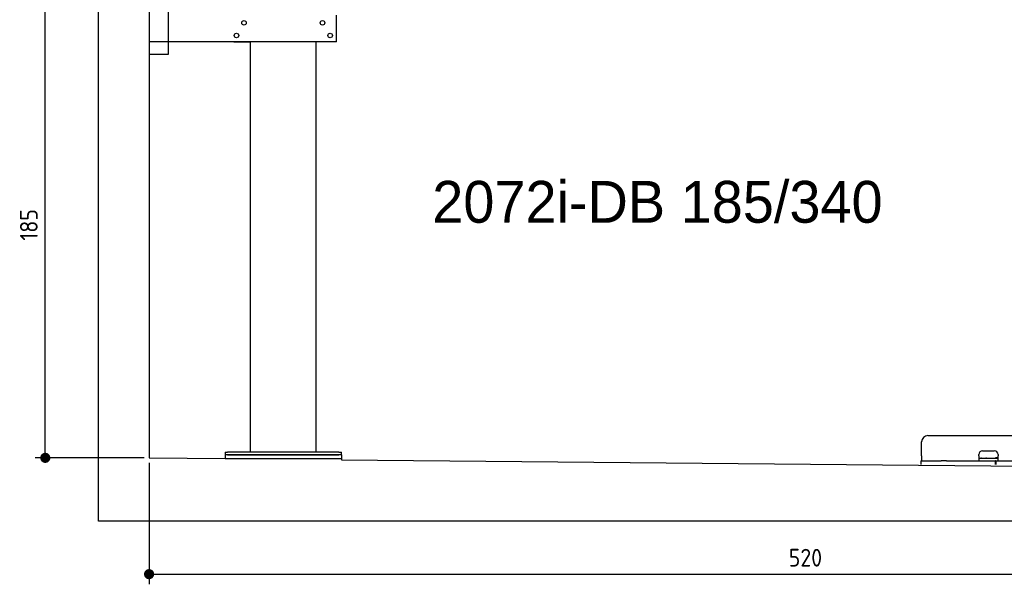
# Model space of a CAD drawing. Extents: x 562 to 7231, y 5767 to 12026.
# Tile 1 of 73: x 562 to 4451, y 5767 to 7995. Entities that reach past the tile are written whole.
import ezdxf

# ---------------------------------------------------------------- set-up
doc = ezdxf.new("R2010")
doc.units = 0
doc.layers.get('0').update_dxf_attribs({"linetype": 'CONTINUOUS'})
doc.layers.get('DEFPOINTS').update_dxf_attribs({"linetype": 'CONTINUOUS'})
doc.layers.add('0___1', color=7, linetype='CONTINUOUS')
doc.layers.add('4', color=3, linetype='CONTINUOUS')
doc.styles.get("Standard").update_dxf_attribs({"font": 'ISOCP.SHX'})
doc.styles.add('STANDARD-1', font='txt')
doc.dimstyles.get("Standard").update_dxf_attribs({"dimtxt": 50, "dimasz": 100, "dimexe": 0.18, "dimexo": 0.0625, "dimgap": 15, "dimtad": 1, "dimlfac": 0.1, "dimzin": 0, "dimcen": 0.09, "dimazin": 3, "dimtfac": 1, "dimtofl": 0, "dimtmove": 0, "dimatfit": 3})

# ---------------------------------------------------------------- blocks, each defined once
blk = doc.blocks.new('*U18')
at = {"layer": '0___1', "style": 'STANDARD-1'}
blk.add_text('2072i-DB 185/340', height=165, dxfattribs=at).set_placement((2191.2, 7193.9))
blk = doc.blocks.new('PUNKT')
at = {"layer": '4', "color": 0, "linetype": 'BYBLOCK'}
blk.add_line((-0.5, 0), (-1, 0), dxfattribs=at)
at = {"layer": '4', "color": 0, "linetype": 'BYBLOCK', "const_width": 0.5}
blk.add_lwpolyline([(-0.25, 0, 1), (0.25, 0, 1)], format="xyb", close=True, dxfattribs=at)
blk = doc.blocks.new('*U20')
at = {"layer": '4', "color": 2}
blk.add_text('185', height=70, rotation=90, dxfattribs=at).set_placement((632.8, 7123))
blk = doc.blocks.new('*D6')
at = {"layer": '4'}
for p, q in [((852.8, 8115.9), (622.8, 8115.9)), ((662.8, 6305.9), (662.8, 8075.9)), ((1052.8, 6265.9), (622.8, 6265.9))]:
    blk.add_line(p, q, dxfattribs=at)
at = {"layer": 'DEFPOINTS', "color": 0}
for p in [(662.8, 8115.9), (872.8, 8115.9), (1072.8, 6265.9)]:
    blk.add_point(p, dxfattribs=at)
blk.add_blockref('*U20', (0, 0))
at = {"layer": '4', "xscale": 40, "yscale": 40, "zscale": 40}
for p, rotation in [((662.8, 8115.9), 90), ((662.8, 6265.9), 270)]:
    blk.add_blockref('PUNKT', p, dxfattribs=dict(at, rotation=rotation))
blk = doc.blocks.new('*U26')
at = {"layer": '4', "color": 2}
blk.add_text('520', height=70, dxfattribs=at).set_placement((3599.2, 5836.8))
blk = doc.blocks.new('*D12')
at = {"layer": '4'}
for p, q in [((1072.8, 6245.9), (1072.8, 5766.8)), ((6272.8, 6195.9), (6272.8, 5766.8)), ((1112.8, 5806.8), (6232.8, 5806.8))]:
    blk.add_line(p, q, dxfattribs=at)
at = {"layer": 'DEFPOINTS', "color": 0}
for p in [(1072.8, 6265.9), (6272.8, 6215.9), (6272.8, 5806.8)]:
    blk.add_point(p, dxfattribs=at)
blk.add_blockref('*U26', (0, 0))
at = {"layer": '4', "xscale": 40, "yscale": 40, "zscale": 40, "rotation": 180}
blk.add_blockref('PUNKT', (1072.8, 5806.8), dxfattribs=at)
at = {"layer": '4', "xscale": 40, "yscale": 40, "zscale": 40}
blk.add_blockref('PUNKT', (6272.8, 5806.8), dxfattribs=at)

msp = doc.modelspace()

# ---------------------------------------------------------------- linework, layer by layer
for p, q in [((872.775, 6015.902), (872.775, 11715.902)), ((1072.775, 11515.902), (1072.775, 6265.902)), ((1147.775, 8063.018), (1147.775, 7858.018)), ((1812.775, 7908.018), (1812.775, 8013.018)), ((1812.775, 7908.018), (1072.775, 7908.018)), ((1407.775, 7908.018), (1470.775, 7908.018)), ((1472.775, 6288.018), (1472.775, 7908.018)), ((1732.775, 6288.018), (1732.775, 7908.018)), ((1797.775, 7908.018), (1734.775, 7908.018)), ((1147.775, 7858.018), (1072.775, 7858.018)), ((4149.046, 6353.979), (4689.046, 6353.979)), ((4124.046, 6273.979), (4124.046, 6328.979)), ((1072.775, 6265.902), (1372.775, 6263.018)), ((1372.775, 6288.018), (1372.775, 6278.018)), ((1372.775, 6288.018), (1382.775, 6288.018)), ((1372.775, 6278.018), (1372.775, 6263.018)), ((1832.775, 6278.018), (1372.775, 6278.018)), ((1372.775, 6263.018), (1832.775, 6263.018)), ((1822.775, 6288.018), (1382.775, 6288.018)), ((1382.775, 6278.018), (1822.775, 6278.018)), ((1822.775, 6288.018), (1832.775, 6288.018)), ((1832.775, 6278.018), (1832.775, 6288.018)), ((1832.775, 6278.018), (1832.775, 6263.018)), ((1832.775, 6263.018), (1832.775, 6258.594)), ((4124.046, 6273.979), (4124.046, 6253.979)), ((4350.046, 6273.979), (4350.046, 6278.979)), ((4350.046, 6273.979), (4350.046, 6253.979)), ((4352.046, 6263.979), (4350.046, 6263.979)), ((4352.046, 6263.979), (4424.046, 6263.979)), ((4365.046, 6293.979), (4411.046, 6293.979)), ((4416.046, 6265.979), (4417.046, 6265.979)), ((4426.046, 6265.979), (4417.046, 6265.979)), ((4423.046, 6265.979), (4423.046, 6264.979)), ((4423.046, 6263.979), (4423.046, 6264.979)), ((4426.046, 6263.979), (4424.046, 6263.979)), ((4426.046, 6278.979), (4426.046, 6273.979)), ((4426.046, 6253.979), (4426.046, 6273.979)), ((1832.775, 6258.594), (4717.775, 6230.854)), ((4121.546, 6253.979), (4131.546, 6253.979)), ((4121.546, 6253.979), (4121.546, 6238.979)), ((4131.546, 6253.979), (4178.005, 6253.979)), ((4178.005, 6253.979), (4187.588, 6253.979)), ((4187.588, 6253.979), (4200.649, 6253.979)), ((4222.443, 6253.979), (4200.649, 6253.979)), ((4222.443, 6253.979), (4235.504, 6253.979)), ((4235.504, 6253.979), (4245.087, 6253.979)), ((4245.087, 6253.979), (4405.546, 6253.979)), ((4405.546, 6253.979), (4415.546, 6253.979)), ((4417.546, 6253.979), (4415.546, 6253.979)), ((4415.546, 6238.979), (4415.546, 6253.979)), ((4417.546, 6253.979), (4427.546, 6253.979)), ((4417.546, 6253.979), (4417.546, 6238.979)), ((4427.546, 6253.979), (4633.005, 6253.979)), ((6472.775, 6015.902), (872.775, 6015.902))]:
    msp.add_line(p, q)
for centre in [(1447.775, 7983.018), (1757.775, 7983.018), (1417.775, 7933.018), (1787.775, 7933.018)]:
    msp.add_circle(centre, 9)
for centre, radius, start, end in [((4149.046, 6328.979), 25, 90, 180), ((4365.046, 6278.979), 15, 90, 180), ((4357.314, 6264.979), 1, 270, 330), ((4359.046, 6263.979), 1, 0, 150), ((4379.046, 6263.979), 1, 30, 180), ((4380.778, 6264.979), 1, 210, 270), ((4411.046, 6278.979), 15, 0, 90), ((4414.046, 6264.979), 1, 270, 0), ((4416.046, 6264.979), 1, 90, 180)]:
    msp.add_arc(centre, radius, start, end)

# ---------------------------------------------------------------- block references
msp.add_blockref('*U18', (0, 0))

# ---------------------------------------------------------------- dimensions: what is measured, and where the dimension line sits
at = {"layer": '4'}
dim = msp.add_linear_dim(base=(662.772, 8115.902), p1=(1072.775, 6265.902), p2=(872.775, 8115.902), angle=90, dimstyle='Standard', dxfattribs=at)
dim.commit()
dim.dimension.update_dxf_attribs({"geometry": '*D6', "text_midpoint": (597.772, 7190.902)})
dim = msp.add_linear_dim(base=(6272.775, 5806.807), p1=(1072.775, 6265.902), p2=(6272.775, 6215.902), dimstyle='Standard', dxfattribs=at)
dim.commit()
dim.dimension.update_dxf_attribs({"geometry": '*D12', "text_midpoint": (3672.775, 5871.814)})

doc.saveas('drawing.dxf')
